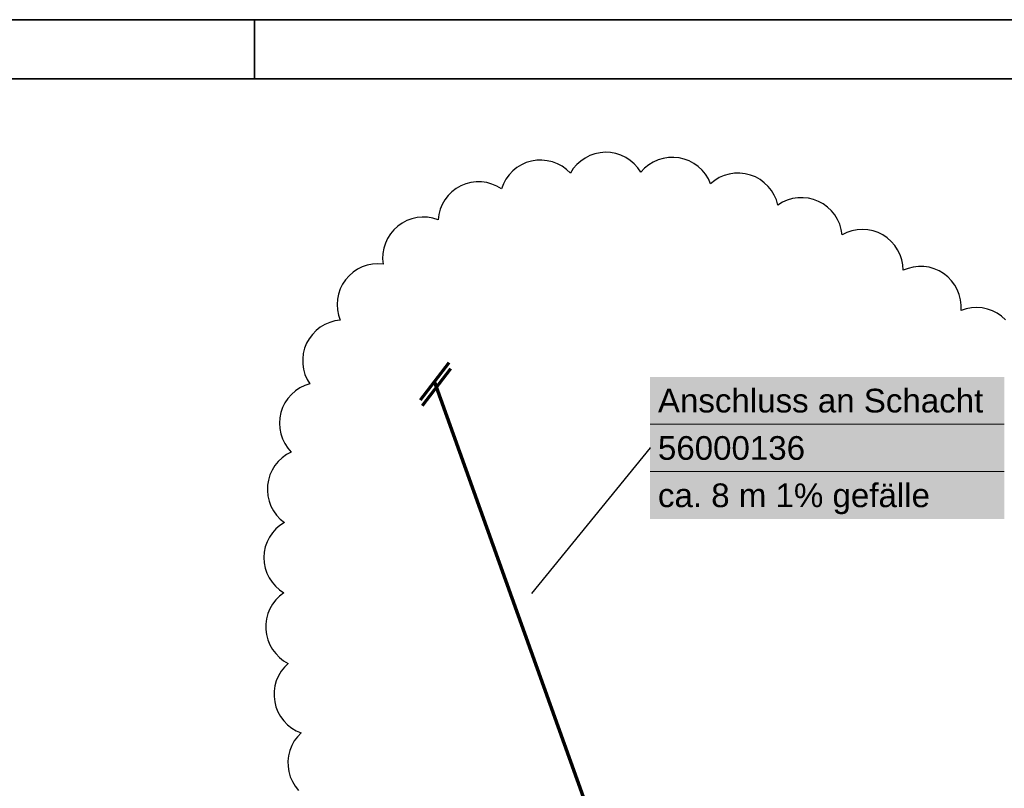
# Model space of a CAD drawing. Extents: x -779 to 790, y -208 to 633.
# Tile 149 of 232: x -209 to -126, y 568 to 633. Entities that reach past the tile are written whole.
import ezdxf

# ---------------------------------------------------------------- set-up
doc = ezdxf.new("R2010")
doc.units = 0
doc.layers.get('0').update_dxf_attribs({"lineweight": 25})
doc.layers.add('Rahmen-A0U86KLAPE', color=7, linetype='Continuous', lineweight=35)
doc.layers.add('X_Rahmen', color=7, linetype='Continuous', lineweight=25)
for name, color, linetype, lineweight, true_color in [('S_Mass', 150, 'Continuous', 25, 0x007fff), ('S_Schmutzwasser_Grundleitung', 7, 'Continuous', 70, 0x7f5f00), ('X_Aenderungen', 6, 'Continuous', 25, 0xff00ff)]:
    doc.layers.add(name, color=color, linetype=linetype, lineweight=lineweight, true_color=true_color)
doc.styles.get("Standard").update_dxf_attribs({"font": 'arial.ttf'})

# ---------------------------------------------------------------- blocks, each defined once
blk = doc.blocks.new('Blockreferenz-A07F5V4KWF', base_point=(-779.499, -207.575))
at = {"layer": 'Rahmen-A0U86KLAPE', "color": 0, "linetype": 'ByBlock', "ltscale": 0.35}
for p, q in [((789.501, 633.425), (-779.499, 633.425)), ((-189.499, 633.425), (-189.499, 628.425)), ((-759.499, 628.425), (784.501, 628.425))]:
    blk.add_line(p, q, dxfattribs=at)
blk = doc.blocks.new('Revisionswolke-A07F5VCDWF', base_point=(-188.707, 485.698))
at = {"color": 0, "linetype": 'ByBlock', "lineweight": -2, "ltscale": 0.25}
for p, q in [((-160.308, 622.185), (-160.748, 622.092)), ((-159.859, 622.221), (-160.308, 622.185)), ((-159.41, 622.197), (-159.859, 622.221)), ((-158.968, 622.116), (-159.41, 622.197)), ((-166.536, 621.347), (-166.947, 621.163)), ((-166.105, 621.475), (-166.536, 621.347)), ((-165.661, 621.546), (-166.105, 621.475)), ((-165.211, 621.559), (-165.661, 621.546)), ((-164.764, 621.513), (-165.211, 621.559)), ((-164.326, 621.41), (-164.764, 621.513)), ((-163.905, 621.25), (-164.326, 621.41)), ((-161.944, 621.484), (-162.278, 621.183)), ((-161.573, 621.738), (-161.944, 621.484)), ((-161.172, 621.942), (-161.573, 621.738)), ((-160.748, 622.092), (-161.172, 621.942)), ((-158.54, 621.977), (-158.968, 622.116)), ((-158.134, 621.784), (-158.54, 621.977)), ((-157.756, 621.54), (-158.134, 621.784)), ((-157.413, 621.249), (-157.756, 621.54)), ((-155.816, 621.394), (-156.198, 621.157)), ((-155.405, 621.579), (-155.816, 621.394)), ((-154.975, 621.709), (-155.405, 621.579)), ((-154.53, 621.781), (-154.975, 621.709)), ((-154.081, 621.796), (-154.53, 621.781)), ((-153.633, 621.751), (-154.081, 621.796)), ((-153.195, 621.649), (-153.633, 621.751)), ((-152.774, 621.49), (-153.195, 621.649)), ((-152.377, 621.278), (-152.774, 621.49)), ((-167.68, 620.645), (-167.989, 620.318)), ((-167.33, 620.928), (-167.68, 620.645)), ((-166.947, 621.163), (-167.33, 620.928)), ((-163.509, 621.037), (-163.905, 621.25)), ((-163.144, 620.774), (-163.509, 621.037)), ((-162.817, 620.465), (-163.144, 620.774)), ((-162.571, 620.842), (-162.817, 620.465)), ((-162.278, 621.183), (-162.571, 620.842)), ((-157.112, 620.915), (-157.413, 621.249)), ((-156.856, 620.545), (-157.112, 620.915)), ((-156.547, 620.873), (-156.856, 620.545)), ((-156.198, 621.157), (-156.547, 620.873)), ((-152.011, 621.016), (-152.377, 621.278)), ((-151.682, 620.709), (-152.011, 621.016)), ((-151.396, 620.361), (-151.682, 620.709)), ((-170.766, 619.719), (-171.212, 619.663)), ((-170.316, 619.718), (-170.766, 619.719)), ((-169.869, 619.657), (-170.316, 619.718)), ((-168.254, 619.955), (-168.469, 619.559)), ((-167.989, 620.318), (-168.254, 619.955)), ((-151.158, 619.979), (-151.396, 620.361)), ((-150.972, 619.57), (-151.158, 619.979)), ((-150.619, 619.85), (-150.972, 619.57)), ((-150.233, 620.082), (-150.619, 619.85)), ((-149.82, 620.262), (-150.233, 620.082)), ((-149.388, 620.387), (-149.82, 620.262)), ((-148.942, 620.454), (-149.388, 620.387)), ((-148.492, 620.463), (-148.942, 620.454)), ((-148.044, 620.412), (-148.492, 620.463)), ((-147.607, 620.304), (-148.044, 620.412)), ((-147.188, 620.14), (-147.607, 620.304)), ((-146.793, 619.923), (-147.188, 620.14)), ((-146.43, 619.656), (-146.793, 619.923)), ((-172.815, 618.882), (-173.135, 618.566)), ((-172.456, 619.155), (-172.815, 618.882)), ((-172.065, 619.378), (-172.456, 619.155)), ((-171.648, 619.548), (-172.065, 619.378)), ((-171.212, 619.663), (-171.648, 619.548)), ((-169.435, 619.539), (-169.869, 619.657)), ((-169.019, 619.366), (-169.435, 619.539)), ((-168.63, 619.139), (-169.019, 619.366)), ((-168.469, 619.559), (-168.63, 619.139)), ((-146.105, 619.344), (-146.43, 619.656)), ((-145.824, 618.993), (-146.105, 619.344)), ((-145.59, 618.608), (-145.824, 618.993)), ((-173.411, 618.21), (-173.639, 617.822)), ((-173.135, 618.566), (-173.411, 618.21)), ((-145.409, 618.196), (-145.59, 618.608)), ((-145.283, 617.763), (-145.409, 618.196)), ((-144.486, 618.18), (-144.898, 617.998)), ((-144.054, 618.307), (-144.486, 618.18)), ((-143.609, 618.377), (-144.054, 618.307)), ((-143.158, 618.388), (-143.609, 618.377)), ((-142.71, 618.34), (-143.158, 618.388)), ((-142.272, 618.235), (-142.71, 618.34)), ((-141.852, 618.073), (-142.272, 618.235)), ((-141.456, 617.858), (-141.852, 618.073)), ((-173.814, 617.407), (-173.933, 616.973)), ((-173.639, 617.822), (-173.814, 617.407)), ((-144.898, 617.998), (-145.283, 617.763)), ((-141.092, 617.593), (-141.456, 617.858)), ((-140.765, 617.283), (-141.092, 617.593)), ((-140.481, 616.933), (-140.765, 617.283)), ((-176.629, 616.452), (-177.028, 616.242)), ((-176.207, 616.609), (-176.629, 616.452)), ((-175.768, 616.709), (-176.207, 616.609)), ((-175.32, 616.751), (-175.768, 616.709)), ((-174.87, 616.734), (-175.32, 616.751)), ((-174.426, 616.659), (-174.87, 616.734)), ((-173.995, 616.527), (-174.426, 616.659)), ((-173.933, 616.973), (-173.995, 616.527)), ((-140.245, 616.549), (-140.481, 616.933)), ((-140.062, 616.138), (-140.245, 616.549)), ((-177.726, 615.676), (-178.014, 615.33)), ((-177.395, 615.982), (-177.726, 615.676)), ((-177.028, 616.242), (-177.395, 615.982)), ((-139.933, 615.706), (-140.062, 616.138)), ((-139.862, 615.261), (-139.933, 615.706)), ((-139.03, 615.599), (-139.457, 615.458)), ((-138.588, 615.684), (-139.03, 615.599)), ((-138.138, 615.711), (-138.588, 615.684)), ((-137.689, 615.679), (-138.138, 615.711)), ((-137.248, 615.589), (-137.689, 615.679)), ((-136.822, 615.442), (-137.248, 615.589)), ((-178.254, 614.949), (-178.443, 614.54)), ((-178.014, 615.33), (-178.254, 614.949)), ((-139.457, 615.458), (-139.862, 615.261)), ((-136.42, 615.24), (-136.822, 615.442)), ((-136.046, 614.989), (-136.42, 615.24)), ((-135.709, 614.69), (-136.046, 614.989)), ((-178.576, 614.11), (-178.653, 613.666)), ((-178.443, 614.54), (-178.576, 614.11)), ((-135.414, 614.351), (-135.709, 614.69)), ((-135.165, 613.975), (-135.414, 614.351)), ((-134.967, 613.571), (-135.165, 613.975)), ((-178.653, 613.666), (-178.671, 613.216)), ((-178.671, 613.216), (-178.631, 612.767)), ((-134.824, 613.144), (-134.967, 613.571)), ((-134.737, 612.702), (-134.824, 613.144)), ((-180.8, 612.335), (-181.174, 612.085)), ((-180.396, 612.534), (-180.8, 612.335)), ((-179.97, 612.679), (-180.396, 612.534)), ((-179.529, 612.767), (-179.97, 612.679)), ((-179.08, 612.796), (-179.529, 612.767)), ((-178.631, 612.767), (-179.08, 612.796)), ((-134.709, 612.253), (-134.737, 612.702)), ((-134.291, 612.418), (-134.709, 612.253)), ((-133.854, 612.527), (-134.291, 612.418)), ((-133.407, 612.579), (-133.854, 612.527)), ((-132.957, 612.571), (-133.407, 612.579)), ((-132.512, 612.506), (-132.957, 612.571)), ((-132.079, 612.383), (-132.512, 612.506)), ((-131.666, 612.204), (-132.079, 612.383)), ((-131.279, 611.973), (-131.666, 612.204)), ((-181.81, 611.451), (-182.061, 611.077)), ((-181.513, 611.789), (-181.81, 611.451)), ((-181.174, 612.085), (-181.513, 611.789)), ((-130.926, 611.694), (-131.279, 611.973)), ((-130.612, 611.372), (-130.926, 611.694)), ((-130.343, 611.011), (-130.612, 611.372)), ((-182.26, 610.674), (-182.406, 610.248)), ((-182.061, 611.077), (-182.26, 610.674)), ((-130.124, 610.618), (-130.343, 611.011)), ((-129.957, 610.2), (-130.124, 610.618)), ((-182.495, 609.807), (-182.526, 609.358)), ((-182.406, 610.248), (-182.495, 609.807)), ((-129.846, 609.764), (-129.957, 610.2)), ((-129.793, 609.317), (-129.846, 609.764)), ((-182.526, 609.358), (-182.498, 608.909)), ((-182.498, 608.909), (-182.411, 608.468)), ((-129.798, 608.867), (-129.793, 609.317)), ((-129.37, 609.006), (-129.798, 608.867)), ((-128.927, 609.088), (-129.37, 609.006)), ((-128.478, 609.111), (-128.927, 609.088)), ((-128.029, 609.076), (-128.478, 609.111)), ((-127.589, 608.982), (-128.029, 609.076)), ((-127.165, 608.832), (-127.589, 608.982)), ((-182.268, 608.041), (-182.713, 607.975)), ((-182.411, 608.468), (-182.268, 608.041)), ((-126.763, 608.628), (-127.165, 608.832)), ((-126.392, 608.374), (-126.763, 608.628)), ((-126.057, 608.073), (-126.392, 608.374)), ((-183.945, 607.441), (-184.298, 607.161)), ((-183.559, 607.672), (-183.945, 607.441)), ((-183.146, 607.851), (-183.559, 607.672)), ((-182.713, 607.975), (-183.146, 607.851)), ((-184.88, 606.477), (-185.099, 606.084)), ((-184.611, 606.838), (-184.88, 606.477)), ((-184.298, 607.161), (-184.611, 606.838)), ((-185.265, 605.666), (-185.375, 605.23)), ((-185.099, 606.084), (-185.265, 605.666)), ((-185.375, 605.23), (-185.428, 604.783)), ((-185.428, 604.783), (-185.422, 604.333)), ((-185.422, 604.333), (-185.357, 603.887)), ((-185.357, 603.887), (-185.235, 603.454)), ((-185.235, 603.454), (-185.058, 603.041)), ((-185.659, 602.312), (-186.034, 602.063)), ((-185.255, 602.51), (-185.659, 602.312)), ((-184.828, 602.654), (-185.255, 602.51)), ((-185.058, 603.041), (-184.828, 602.654)), ((-186.672, 601.43), (-186.923, 601.056)), ((-186.374, 601.767), (-186.672, 601.43)), ((-186.034, 602.063), (-186.374, 601.767)), ((-187.124, 600.653), (-187.271, 600.227)), ((-186.923, 601.056), (-187.124, 600.653)), ((-187.36, 599.786), (-187.392, 599.337)), ((-187.271, 600.227), (-187.36, 599.786)), ((-187.392, 599.337), (-187.365, 598.888)), ((-187.365, 598.888), (-187.279, 598.446)), ((-187.279, 598.446), (-187.137, 598.018)), ((-187.137, 598.018), (-186.941, 597.613)), ((-186.941, 597.613), (-186.693, 597.237)), ((-186.693, 597.237), (-186.398, 596.897)), ((-187.16, 596.42), (-187.488, 596.111)), ((-186.795, 596.683), (-187.16, 596.42)), ((-186.398, 596.897), (-186.795, 596.683)), ((-187.773, 595.762), (-188.01, 595.379)), ((-187.488, 596.111), (-187.773, 595.762)), ((-188.195, 594.968), (-188.325, 594.536)), ((-188.01, 595.379), (-188.195, 594.968)), ((-188.398, 594.092), (-188.412, 593.642)), ((-188.325, 594.536), (-188.398, 594.092)), ((-188.412, 593.642), (-188.367, 593.193)), ((-188.367, 593.193), (-188.264, 592.755)), ((-188.264, 592.755), (-188.106, 592.333)), ((-188.106, 592.333), (-187.893, 591.936)), ((-187.893, 591.936), (-187.631, 591.57)), ((-187.631, 591.57), (-187.323, 591.241)), ((-187.349, 590.707), (-187.688, 590.412)), ((-186.975, 590.955), (-187.349, 590.707)), ((-187.323, 591.241), (-186.975, 590.955)), ((-187.985, 590.076), (-188.237, 589.704)), ((-187.688, 590.412), (-187.985, 590.076)), ((-188.437, 589.303), (-188.584, 588.879)), ((-188.237, 589.704), (-188.437, 589.303)), ((-188.675, 588.439), (-188.707, 587.991)), ((-188.584, 588.879), (-188.675, 588.439)), ((-188.707, 587.991), (-188.681, 587.543)), ((-188.681, 587.543), (-188.597, 587.102)), ((-188.597, 587.102), (-188.456, 586.676)), ((-188.456, 586.676), (-188.261, 586.272)), ((-188.261, 586.272), (-188.015, 585.896)), ((-188.015, 585.896), (-187.722, 585.556)), ((-187.722, 585.556), (-187.388, 585.257)), ((-187.388, 585.257), (-187.017, 585.003)), ((-187.017, 585.003), (-187.375, 584.73)), ((-187.969, 584.055), (-188.196, 583.665)), ((-187.694, 584.412), (-187.969, 584.055)), ((-187.375, 584.73), (-187.694, 584.412)), ((-188.369, 583.25), (-188.487, 582.815)), ((-188.196, 583.665), (-188.369, 583.25)), ((-188.547, 582.368), (-188.549, 581.918)), ((-188.487, 582.815), (-188.547, 582.368)), ((-188.549, 581.918), (-188.492, 581.471)), ((-188.492, 581.471), (-188.377, 581.035)), ((-188.377, 581.035), (-188.206, 580.618)), ((-188.206, 580.618), (-187.983, 580.227)), ((-187.983, 580.227), (-187.71, 579.868)), ((-187.71, 579.868), (-187.393, 579.548)), ((-187.393, 579.548), (-187.038, 579.272)), ((-187.038, 579.272), (-186.649, 579.045)), ((-186.649, 579.045), (-186.971, 578.729)), ((-187.249, 578.375), (-187.478, 577.988)), ((-186.971, 578.729), (-187.249, 578.375)), ((-187.655, 577.573), (-187.777, 577.14)), ((-187.478, 577.988), (-187.655, 577.573)), ((-187.841, 576.694), (-187.846, 576.244)), ((-187.777, 577.14), (-187.841, 576.694)), ((-187.846, 576.244), (-187.793, 575.796)), ((-187.793, 575.796), (-187.682, 575.36)), ((-187.682, 575.36), (-187.515, 574.942)), ((-187.515, 574.942), (-187.295, 574.549)), ((-187.295, 574.549), (-187.026, 574.188)), ((-187.026, 574.188), (-186.712, 573.865)), ((-186.712, 573.865), (-186.358, 573.585)), ((-186.358, 573.585), (-185.971, 573.355)), ((-185.971, 573.355), (-185.558, 573.176)), ((-185.558, 573.176), (-185.869, 572.852)), ((-186.136, 572.489), (-186.353, 572.095)), ((-185.869, 572.852), (-186.136, 572.489)), ((-186.517, 571.676), (-186.625, 571.239)), ((-186.353, 572.095), (-186.517, 571.676)), ((-186.625, 571.239), (-186.676, 570.792)), ((-186.676, 570.792), (-186.667, 570.342)), ((-186.667, 570.342), (-186.6, 569.897)), ((-186.6, 569.897), (-186.476, 569.465)), ((-186.476, 569.465), (-186.297, 569.052)), ((-186.297, 569.052), (-186.065, 568.667)), ((-186.065, 568.667), (-185.785, 568.314))]:
    blk.add_line(p, q, dxfattribs=at)

msp = doc.modelspace()

# ---------------------------------------------------------------- linework, layer by layer
at = {"layer": 'S_Mass', "lineweight": 18}
for p, q in [((-156.084, 599.243), (-126.159, 599.243)), ((-156.084, 595.243), (-126.159, 595.243))]:
    msp.add_line(p, q, dxfattribs=at)
at = {"layer": 'S_Mass'}
for p, q in [((-156.084, 597.243), (-166.109, 584.961)), ((-156.093, 597.247), (-156.094, 597.246)), ((-156.094, 597.246), (-156.094, 597.244)), ((-156.094, 597.244), (-156.094, 597.243)), ((-156.094, 597.243), (-156.094, 597.242)), ((-156.094, 597.242), (-156.094, 597.241)), ((-156.094, 597.241), (-156.093, 597.239)), ((-156.092, 597.249), (-156.093, 597.248)), ((-156.093, 597.248), (-156.093, 597.247)), ((-156.093, 597.239), (-156.093, 597.238)), ((-156.093, 597.238), (-156.092, 597.237)), ((-156.091, 597.25), (-156.092, 597.249)), ((-156.092, 597.237), (-156.091, 597.236)), ((-156.09, 597.251), (-156.091, 597.25)), ((-156.091, 597.236), (-156.09, 597.235)), ((-156.089, 597.252), (-156.09, 597.251)), ((-156.09, 597.235), (-156.089, 597.235)), ((-156.088, 597.252), (-156.089, 597.252)), ((-156.089, 597.235), (-156.088, 597.234)), ((-156.086, 597.253), (-156.088, 597.252)), ((-156.088, 597.234), (-156.086, 597.234)), ((-156.085, 597.253), (-156.086, 597.253)), ((-156.086, 597.234), (-156.085, 597.233)), ((-156.084, 597.253), (-156.085, 597.253)), ((-156.085, 597.233), (-156.084, 597.233)), ((-156.083, 597.253), (-156.084, 597.253)), ((-156.084, 597.233), (-156.083, 597.233)), ((-156.081, 597.253), (-156.083, 597.253)), ((-156.083, 597.233), (-156.081, 597.234)), ((-156.08, 597.252), (-156.081, 597.253)), ((-156.081, 597.234), (-156.08, 597.234)), ((-156.079, 597.252), (-156.08, 597.252)), ((-156.08, 597.234), (-156.079, 597.235)), ((-156.078, 597.251), (-156.079, 597.252)), ((-156.079, 597.235), (-156.078, 597.235)), ((-156.077, 597.25), (-156.078, 597.251)), ((-156.078, 597.235), (-156.077, 597.236)), ((-156.076, 597.249), (-156.077, 597.25)), ((-156.077, 597.236), (-156.076, 597.237)), ((-156.075, 597.248), (-156.076, 597.249)), ((-156.076, 597.237), (-156.075, 597.238)), ((-156.075, 597.247), (-156.075, 597.248)), ((-156.074, 597.246), (-156.075, 597.247)), ((-156.075, 597.239), (-156.074, 597.241)), ((-156.075, 597.238), (-156.075, 597.239)), ((-156.074, 597.244), (-156.074, 597.246)), ((-156.074, 597.243), (-156.074, 597.244)), ((-156.074, 597.242), (-156.074, 597.243)), ((-156.074, 597.241), (-156.074, 597.242))]:
    msp.add_line(p, q, dxfattribs=at)
at = {"layer": 'S_Mass', "color": 7, "true_color": 0xffffff}
for points in [[(-156.084, 591.243), (-126.159, 591.243), (-156.084, 603.243)], [(-126.159, 591.243), (-156.084, 603.243), (-126.159, 603.243)]]:
    msp.add_solid(points, dxfattribs=at)
at = {"layer": 'S_Schmutzwasser_Grundleitung', "ltscale": 0.7}
for p, q in [((-175.464, 601.3), (-173.064, 604.452)), ((-175.301, 600.819), (-172.901, 603.971)), ((-149.903, 534.76), (-174.282, 602.853))]:
    msp.add_line(p, q, dxfattribs=at)

# ---------------------------------------------------------------- block references
at = {"layer": 'X_Aenderungen', "ltscale": 0.25}
msp.add_blockref('Revisionswolke-A07F5VCDWF', (-188.707, 485.698), dxfattribs=at)
at = {"layer": 'X_Rahmen', "ltscale": 0.25}
msp.add_blockref('Blockreferenz-A07F5V4KWF', (-779.499, -207.575), dxfattribs=at)

# ---------------------------------------------------------------- texts
at = {"layer": 'S_Mass', "char_height": 2, "attachment_point": 1}
for s, insert in [('{\\fArial;Anschluss an Schacht }', (-155.417, 602.243)), ('{\\fArial;56000136}', (-155.417, 598.243)), ('{\\fArial;ca. 8 m 1% gefälle}', (-155.417, 594.243))]:
    msp.add_mtext(s, dxfattribs=dict(at, insert=insert))

doc.saveas('drawing.dxf')
